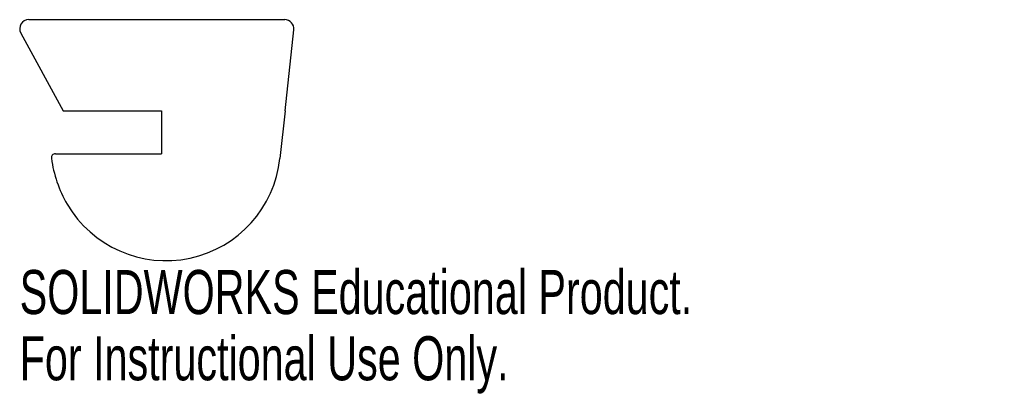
# Model space of a CAD drawing. Header units: millimetres. Extents: x -15 to 93, y -29 to 12.
import ezdxf

# ---------------------------------------------------------------- set-up
doc = ezdxf.new("R2010")
doc.units = ezdxf.units.MM
doc.styles.add('SLDTEXTSTYLE0', font='TXT', dxfattribs={"width": 0.7})

msp = doc.modelspace()

# ---------------------------------------------------------------- linework, layer by layer
at = {"color": 7, "linetype": 'Continuous'}
for p, q in [((-13.83, 12.49), (14.2, 12.49)), ((-14.71, 11.01), (-10.06, 2.49)), ((14.24, 2.49), (15.2, 11.38)), ((-10.06, 2.49), (0.7, 2.49)), ((0.7, 2.49), (0.7, -2.21)), ((14.24, 2.49), (13.68, -2.73)), ((-10.92, -2.21), (0.7, -2.21))]:
    msp.add_line(p, q, dxfattribs=at)
for centre, radius, start, end in [((-13.83, 11.49), 1, 90, 208.5967), ((14.2, 11.49), 1, 353.8774, 90), ((-10.92, -2.65), 0.442, 90, 187.71), ((2.05, -0.9), 13.53, 187.71, 210.3237), ((1.2, -1.39), 12.55, 210.3237, 353.8774)]:
    msp.add_arc(centre, radius, start, end, dxfattribs=at)

# ---------------------------------------------------------------- texts
at = {"color": 7, "linetype": 'Continuous', "char_height": 4.8336, "attachment_point": 1, "style": 'SLDTEXTSTYLE0'}
for s, insert in [('SOLIDWORKS Educational Product.', (-14.83, -14.96)), ('For Instructional Use Only.', (-14.83, -22.22))]:
    msp.add_mtext(s, dxfattribs=dict(at, insert=insert))

doc.saveas('drawing.dxf')
